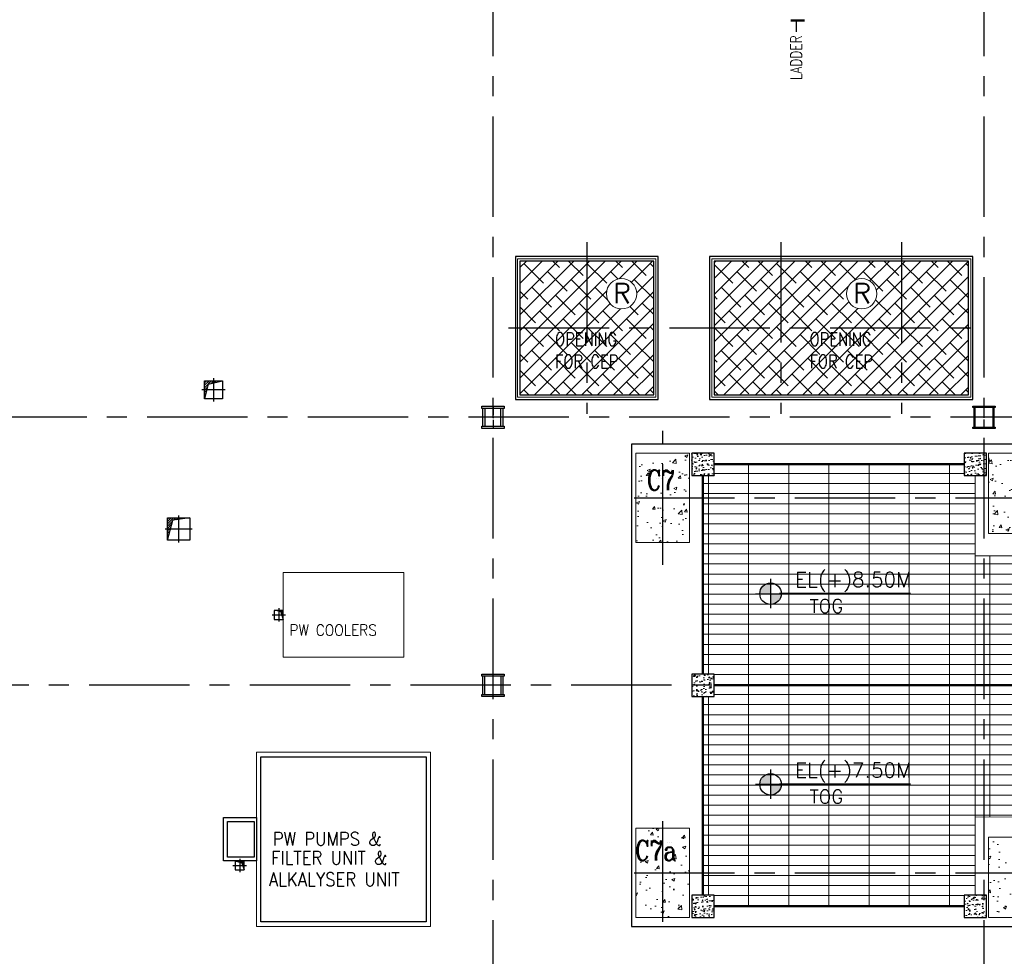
# Model space of a CAD drawing. Header units: inches. Extents: x 0 to 1544102, y 0 to 23144100.
# Tile 137 of 203: x 511973 to 534028, y 119015 to 139989. Entities that reach past the tile are written whole.
import ezdxf
from ezdxf.enums import TextEntityAlignment as Align

# ---------------------------------------------------------------- set-up
doc = ezdxf.new("R2010")
doc.units = ezdxf.units.IN
doc.header["$LTSCALE"] = 1800
doc.header["$MEASUREMENT"] = 0
doc.linetypes.add('CENTER', pattern=[2, 1.25, -0.25, 0.25, -0.25])
doc.linetypes.add('CENTER2', pattern=[1.125, 0.75, -0.125, 0.125, -0.125])
doc.layers.get('0').update_dxf_attribs({"color": 253})
for name, color, linetype in [('1', 7, 'Continuous'), ('AUX COL', 1, 'Continuous'), ('CEN', 2, 'CENTER'), ('COL', 1, 'Continuous'), ('GRID', 251, 'CENTER'), ('OPENING', 40, 'Continuous'), ('STEEL', 231, 'Continuous')]:
    doc.layers.add(name, color=color, linetype=linetype)
for name, color, linetype, lineweight in [('A-CHEQUERED PLATE HATCH', 252, 'Continuous', 9), ('A-REMOVABLE GRATING', 252, 'Continuous', 9), ('CONCRETE', 145, 'Continuous', 15), ('DIM', 4, 'Continuous', 18), ('EQUIP', 8, 'Continuous', 9), ('HANDRAIL', 3, 'Continuous', 15), ('HATCH-1', 252, 'Continuous', 9), ('TEXT', 3, 'Continuous', 18)]:
    doc.layers.add(name, color=color, linetype=linetype, lineweight=lineweight)
doc.styles.add('ROMANC', font='ROMANC.SHX')
doc.styles.add('ROMANS', font='romans.shx')
doc.styles.add('SIMPLEX-25', font='simplex.shx')
doc.styles.get("Standard").update_dxf_attribs({"font": 'arial.ttf'})
doc.linetypes.add('FENCELINE1', pattern='A,0.25,-0.1,[133,ltypeshp.shx,S=0.1,R=0,X=-0.1,Y=0],-0.1,1', length=1.45)
doc.dimstyles.new('STANDARD1', dxfattribs={"dimtxt": 300, "dimasz": 250, "dimexe": 0, "dimexo": 0, "dimgap": 80, "dimtad": 1, "dimdec": 0, "dimzin": 0, "dimdsep": 46, "dimtxsty": 'ROMANS', "dimcen": 0, "dimclrd": 4, "dimclre": 4, "dimclrt": 4, "dimadec": 0, "dimazin": 0, "dimtfac": 0.09, "dimtdec": 0, "dimtix": 1, "dimtofl": 0, "dimtmove": 0, "dimatfit": 3, "dimfxl": 1, "dimtolj": 1, "dimtzin": 0, "dimarcsym": 0})
pattern_1 = [(50, (-125855.2351446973, -26628.59035677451), (215.178054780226, -18.82564049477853), [22.5, -247.5]), (355, (-125855.2351446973, -26628.59035677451), (-41.6254000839, 225.6576401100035), [18, -198]), (100.4514, (-125837.3036406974, -26630.15915877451), (173.5528145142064, 206.8318626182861), [19.122057, -210.3426336]), (46.1842, (-125855.2351446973, -26568.59035677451), (320.1723145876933, -49.65570429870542), [33.75, -371.25]), (96.6356, (-125828.5541211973, -26572.72834887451), (280.398811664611, 292.2353612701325), [28.6830864, -315.5139]), (351.1842000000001, (-125855.2351446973, -26568.59035677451), (280.3985835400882, 292.2355802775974), [27, -297]), (21, (-125825.2351446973, -26583.59035677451), (179.0721156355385, -120.7856671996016), [22.5, -247.5]), (326, (-125825.2351446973, -26583.59035677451), (72.99459957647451, 217.5450135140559), [18, -198]), (71.45140000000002, (-125810.3124747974, -26593.65583857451), (252.066788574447, 96.75914901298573), [19.122057, -210.3426336]), (37.50000000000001, (-125855.2351446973, -26628.59035677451), (3.6479565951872, 99.86815614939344), [0, -195.6, 0, -201, 0, -198.75]), (7.499999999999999, (-125855.2351446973, -26628.59035677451), (78.9208612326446, 118.323513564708), [0, -114.6, 0, -191.1, 0, -75.75]), (327.5, (-125922.1351446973, -26628.59035677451), (160.1467308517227, -6.766461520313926), [0, -75, 0, -234, 0, -310.5]), (317.5, (-125952.1351446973, -26628.59035677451), (174.9558508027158, 30.03149469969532), [0, -97.5, 0, -155.4, 0, -220.5])]
pattern_2 = [(225, (-122500, 3.783498e-10), (176.7766952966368, -176.7766952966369), []), (315, (-122500, 3.783498e-10), (530.3300858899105, -176.7766952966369), [625, -375])]

# ---------------------------------------------------------------- blocks, each defined once
blk = doc.blocks.new('TG DECK COLUMNS & OUTLINE')
at = {"layer": 'HATCH-1'}
h = blk.add_hatch(dxfattribs=at)
h.set_pattern_fill('AR-CONC', color=256, scale=100, style=0)
h.set_pattern_definition([(50, (146793.7283469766, 16428.68310550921), (717.2601826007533, -62.7521349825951), [75, -825]), (355, (146793.7283469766, 16428.68310550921), (-138.751333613, 752.1921337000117), [60, -660]), (100.4514, (146853.5000269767, 16423.45376550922), (578.5093817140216, 689.4395420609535), [63.74019000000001, -701.142112]), (46.18420000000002, (146793.7283469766, 16628.68310550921), (1067.241048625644, -165.5190143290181), [112.4999999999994, -1237.499999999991]), (96.6356, (146882.6650919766, 16614.88979850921), (934.6627055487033, 974.1178709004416), [95.610288, -1051.713]), (351.1842000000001, (146793.7283469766, 16628.68310550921), (934.6619451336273, 974.1186009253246), [90, -990]), (21, (146893.7283469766, 16578.68310550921), (596.9070521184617, -402.6188906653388), [75, -825]), (326, (146893.7283469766, 16578.68310550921), (243.3153319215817, 725.150045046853), [60, -660]), (71.45140000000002, (146943.4705799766, 16545.13149950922), (840.2226285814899, 322.5304967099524), [63.74019000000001, -701.142112]), (37.50000000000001, (146793.7283469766, 16428.68310550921), (12.15985531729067, 332.8938538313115), [0, -652, 0, -670, 0, -662.5]), (7.499999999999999, (146793.7283469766, 16428.68310550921), (263.0695374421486, 394.4117118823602), [0, -382, 0, -637, 0, -252.5]), (327.5, (146570.7283469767, 16428.68310550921), (533.822436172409, -22.55487173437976), [0, -250, 0, -780, 0, -1035]), (317.5, (146470.7283469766, 16428.68310550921), (583.1861693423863, 100.1049823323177), [0, -325, 0, -518, 0, -735])])
h.paths.add_polyline_path([(227483.0758181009, 74864.81011877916), (226883.075818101, 74864.81011877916), (226883.075818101, 73864.81011877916), (227483.0758181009, 73864.81011877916)])
h.paths.add_polyline_path([(228083.075818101, 74864.81011877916), (227483.0758181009, 74864.81011877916), (227483.0758181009, 73864.81011877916), (228083.075818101, 73864.81011877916)])
h.paths.add_polyline_path([(228083.075818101, 73864.81011877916), (227483.0758181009, 73864.81011877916), (227483.0758181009, 72864.81011877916), (228083.075818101, 72864.81011877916)])
h.paths.add_polyline_path([(227483.0758181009, 73864.81011877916), (226883.075818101, 73864.81011877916), (226883.075818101, 72864.81011877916), (227483.0758181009, 72864.81011877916)])
h.paths.add_polyline_path([(226858.3904853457, 73920.69147804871), (227974.8190567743, 73920.69147804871), (227974.8190567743, 74595.69147804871), (226858.3904853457, 74595.69147804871)], flags=9)
h = blk.add_hatch(dxfattribs=at)
h.set_pattern_fill('AR-CONC', color=256, scale=100, style=0)
h.set_pattern_definition([(50, (148264.6734354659, 19526.53646795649), (717.2601826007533, -62.7521349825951), [75, -825]), (355, (148264.6734354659, 19526.53646795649), (-138.751333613, 752.1921337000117), [60, -660]), (100.4514, (148324.4451154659, 19521.3071279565), (578.5093817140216, 689.4395420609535), [63.74019000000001, -701.142112]), (46.18420000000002, (148264.6734354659, 19726.53646795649), (1067.241048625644, -165.5190143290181), [112.4999999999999, -1237.499999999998]), (96.6356, (148353.6101804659, 19712.74316095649), (934.6627055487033, 974.1178709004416), [95.610288, -1051.713]), (351.1842000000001, (148264.6734354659, 19726.53646795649), (934.6619451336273, 974.1186009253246), [90, -990]), (21, (148364.6734354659, 19676.53646795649), (596.9070521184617, -402.6188906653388), [75, -825]), (326, (148364.6734354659, 19676.53646795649), (243.3153319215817, 725.150045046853), [60, -660]), (71.45140000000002, (148414.4156684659, 19642.98486195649), (840.2226285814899, 322.5304967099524), [63.74019000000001, -701.142112]), (37.50000000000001, (148264.6734354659, 19526.53646795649), (12.15985531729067, 332.8938538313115), [0, -652, 0, -670, 0, -662.5]), (7.499999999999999, (148264.6734354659, 19526.53646795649), (263.0695374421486, 394.4117118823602), [0, -382, 0, -637, 0, -252.5]), (327.5, (148041.6734354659, 19526.53646795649), (533.822436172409, -22.55487173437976), [0, -250, 0, -780, 0, -1035]), (317.5, (147941.6734354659, 19526.53646795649), (583.1861693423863, 100.1049823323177), [0, -325, 0, -518, 0, -735])])
h.paths.add_polyline_path([(235783.075818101, 73864.81011877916), (235386.1593516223, 73864.81011877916), (234783.075818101, 73864.81011877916), (234783.075818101, 73064.81011877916), (235783.075818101, 73064.81011877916)])
h.paths.add_polyline_path([(236783.075818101, 73864.81011877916), (235783.075818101, 73864.81011877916), (235783.075818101, 73064.81011877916), (236783.075818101, 73064.81011877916)])
h.paths.add_polyline_path([(236783.075818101, 74864.81011877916), (235783.075818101, 74864.81011877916), (235783.075818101, 73864.81011877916), (236277.1593516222, 73864.81011877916), (236783.075818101, 73864.81011877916)])
h.paths.add_polyline_path([(235783.075818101, 74864.81011877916), (234783.075818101, 74864.81011877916), (234783.075818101, 73864.81011877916), (235783.075818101, 73864.81011877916)])
h.paths.add_polyline_path([(235853.5116728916, 73997.02737361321), (236678.5116728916, 73997.02737361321), (236678.5116728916, 74672.02737361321), (235853.5116728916, 74672.02737361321)], flags=24)
h.paths.add_polyline_path([(235853.5116728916, 73997.02737361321), (236678.5116728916, 73997.02737361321), (236678.5116728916, 74672.02737361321), (235853.5116728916, 74672.02737361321)], flags=24)
h = blk.add_hatch(dxfattribs=at)
h.set_pattern_fill('AR-CONC', color=256, scale=100, style=0)
h.set_pattern_definition([(50, (146793.7283469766, 16528.68310550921), (717.2601826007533, -62.7521349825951), [75, -825]), (355, (146793.7283469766, 16528.68310550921), (-138.751333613, 752.1921337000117), [60, -660]), (100.4514, (146853.5000269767, 16523.45376550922), (578.5093817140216, 689.4395420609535), [63.74019000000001, -701.142112]), (46.18420000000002, (146793.7283469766, 16728.68310550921), (1067.241048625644, -165.5190143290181), [112.4999999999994, -1237.499999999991]), (96.6356, (146882.6650919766, 16714.88979850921), (934.6627055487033, 974.1178709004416), [95.610288, -1051.713]), (351.1842000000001, (146793.7283469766, 16728.68310550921), (934.6619451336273, 974.1186009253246), [90, -990]), (21, (146893.7283469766, 16678.68310550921), (596.9070521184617, -402.6188906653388), [75, -825]), (326, (146893.7283469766, 16678.68310550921), (243.3153319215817, 725.150045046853), [60, -660]), (71.45140000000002, (146943.4705799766, 16645.13149950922), (840.2226285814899, 322.5304967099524), [63.74019000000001, -701.142112]), (37.50000000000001, (146793.7283469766, 16528.68310550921), (12.15985531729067, 332.8938538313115), [0, -652, 0, -670, 0, -662.5]), (7.499999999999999, (146793.7283469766, 16528.68310550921), (263.0695374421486, 394.4117118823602), [0, -382, 0, -637, 0, -252.5]), (327.5, (146570.7283469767, 16528.68310550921), (533.822436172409, -22.55487173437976), [0, -250, 0, -780, 0, -1035]), (317.5, (146470.7283469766, 16528.68310550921), (583.1861693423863, 100.1049823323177), [0, -325, 0, -518, 0, -735])])
h.paths.add_polyline_path([(227483.0758181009, 66464.81011877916), (226883.075818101, 66464.81011877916), (226883.075818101, 65464.81011877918), (227483.0758181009, 65464.81011877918)])
h.paths.add_polyline_path([(228083.075818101, 66464.81011877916), (227483.0758181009, 66464.81011877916), (227483.0758181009, 65464.81011877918), (228083.075818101, 65464.81011877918)])
h.paths.add_polyline_path([(228083.075818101, 65464.81011877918), (227483.0758181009, 65464.81011877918), (227483.075818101, 64464.81011877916), (228083.075818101, 64464.81011877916)])
h.paths.add_polyline_path([(227483.0758181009, 65464.81011877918), (226883.075818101, 65464.81011877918), (226883.075818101, 64464.81011877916), (227483.075818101, 64464.81011877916)])
h.paths.add_polyline_path([(226828.2562213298, 65624.64371248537), (227927.5419356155, 65624.64371248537), (227927.5419356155, 66299.64371248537), (226828.2562213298, 66299.64371248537)], flags=9)
h = blk.add_hatch(dxfattribs=at)
h.set_pattern_fill('AR-CONC', color=256, scale=100, style=0)
h.set_pattern_definition([(50, (253436.075818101, 67254.81011877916), (717.2601826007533, -62.7521349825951), [75, -825]), (355, (253436.075818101, 67254.81011877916), (-138.751333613, 752.1921337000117), [60, -660]), (100.4514, (253495.847498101, 67249.58077877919), (578.5093817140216, 689.4395420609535), [63.74019000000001, -701.142112]), (46.18420000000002, (253436.075818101, 67454.81011877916), (1067.241048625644, -165.5190143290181), [112.4999999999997, -1237.499999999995]), (96.6356, (253525.012563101, 67441.01681177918), (934.6627055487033, 974.1178709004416), [95.610288, -1051.713]), (351.1842000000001, (253436.075818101, 67454.81011877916), (934.6619451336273, 974.1186009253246), [90, -990]), (21, (253536.075818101, 67404.81011877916), (596.9070521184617, -402.6188906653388), [75, -825]), (326, (253536.075818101, 67404.81011877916), (243.3153319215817, 725.150045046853), [60, -660]), (71.45140000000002, (253585.818051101, 67371.25851277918), (840.2226285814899, 322.5304967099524), [63.74019000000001, -701.142112]), (37.50000000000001, (253436.075818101, 67254.81011877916), (12.15985531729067, 332.8938538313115), [0, -652, 0, -670, 0, -662.5]), (7.499999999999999, (253436.075818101, 67254.81011877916), (263.0695374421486, 394.4117118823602), [0, -382, 0, -637, 0, -252.5]), (327.5, (253213.075818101, 67254.81011877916), (533.822436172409, -22.55487173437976), [0, -250, 0, -780, 0, -1035]), (317.5, (253113.075818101, 67254.81011877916), (583.1861693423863, 100.1049823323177), [0, -325, 0, -518, 0, -735])])
h.paths.add_polyline_path([(234783.075818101, 64464.81011877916), (236783.075818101, 64464.81011877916), (236783.075818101, 66264.81011877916), (234783.075818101, 66264.81011877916)])
blk.add_lwpolyline([(240983.0758181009, 64264.81015271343), (243583.0758181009, 61664.81015271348), (267138.075830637, 61664.81015271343), (267138.07580783, 77664.81015271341), (243583.0758181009, 77664.81015271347), (240983.0758181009, 75064.81015271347), (226783.0758181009, 75064.81015271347), (226783.0758181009, 64264.81015271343)], close=True)
blk.add_lwpolyline([(240983.0758181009, 64264.81015271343), (243583.0758181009, 61664.81015271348), (267138.075830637, 61664.81015271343), (267138.07580783, 77664.81015271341), (243583.0758181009, 77664.81015271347), (240983.0758181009, 75064.81015271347), (226783.0758181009, 75064.81015271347), (226783.0758181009, 64264.81015271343)], close=True)
at = {"layer": 'CEN'}
for p, q in [((227483.075818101, 72364.81011877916), (227483.075818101, 75364.81011877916)), ((226842.0761494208, 73864.81011877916), (244204.6496203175, 73864.81011877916)), ((226842.0761494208, 73864.81011877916), (244204.6496203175, 73864.81011877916)), ((227483.075818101, 64369.18669527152), (227483.075818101, 66964.81011877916)), ((226842.0761494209, 65464.81011877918), (244167.015630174, 65464.81011877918))]:
    blk.add_line(p, q, dxfattribs=at)
at = {"layer": 'CONCRETE'}
for points in [[(226883.075818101, 72864.81011877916), (228083.075818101, 72864.81011877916), (228083.075818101, 74864.81011877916), (226883.075818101, 74864.81011877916)], [(234783.075818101, 73064.81011877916), (236783.075818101, 73064.81011877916), (236783.075818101, 74864.81011877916), (234783.075818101, 74864.81011877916)], [(226883.075818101, 66464.81011877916), (228083.075818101, 66464.81011877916), (228083.075818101, 64464.81011877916), (226883.075818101, 64464.81011877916)], [(234783.075818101, 64464.81011877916), (236783.075818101, 64464.81011877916), (236783.075818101, 66264.81011877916), (234783.075818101, 66264.81011877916)]]:
    blk.add_lwpolyline(points, close=True, dxfattribs=at)
at = {"layer": 'TEXT', "style": 'ROMANC', "width": 0.8}
for s, p in [('C7', (227126.455696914, 74033.19147804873)), ('C7a', (226862.4110348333, 65737.14371248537))]:
    blk.add_text(s, height=450, dxfattribs=at).set_placement(p)
blk = doc.blocks.new('PLATFORM BELOW TG DECK AT EL. 5.8M & 8.0M & 8.5M')
at = {"layer": 'HATCH-1'}
h = blk.add_hatch(dxfattribs=at)
h.set_pattern_fill('AR-CONC', color=256, scale=30, style=0)
h.set_pattern_definition([(50, (-22549.99999999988, 4950.000000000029), (215.178054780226, -18.82564049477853), [22.5, -247.5]), (355, (-22549.99999999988, 4950.000000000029), (-41.6254000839, 225.6576401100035), [18, -198]), (100.4514, (-22532.06849599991, 4948.431198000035), (173.5528145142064, 206.8318626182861), [19.122057, -210.3426336]), (46.18420000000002, (-22549.99999999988, 5010.000000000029), (320.1723145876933, -49.65570429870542), [33.74999999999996, -371.2499999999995]), (96.6356, (-22523.31897649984, 5005.862007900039), (280.398811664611, 292.2353612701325), [28.6830864, -315.5139]), (351.1842000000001, (-22549.99999999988, 5010.000000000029), (280.3985835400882, 292.2355802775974), [27, -297]), (21, (-22519.99999999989, 4995.000000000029), (179.0721156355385, -120.7856671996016), [22.5, -247.5]), (326, (-22519.99999999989, 4995.000000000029), (72.99459957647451, 217.5450135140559), [18, -198]), (71.45140000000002, (-22505.07733009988, 4984.93451820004), (252.066788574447, 96.75914901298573), [19.12205699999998, -210.3426335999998]), (37.50000000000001, (-22549.99999999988, 4950.000000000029), (3.6479565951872, 99.86815614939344), [0, -195.6, 0, -201, 0, -198.75]), (7.499999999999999, (-22549.99999999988, 4950.000000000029), (78.9208612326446, 118.323513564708), [0, -114.6, 0, -191.1, 0, -75.75]), (327.5, (-22616.89999999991, 4950.000000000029), (160.1467308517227, -6.766461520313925), [0, -75, 0, -234, 0, -310.5]), (317.5, (-22646.89999999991, 4950.000000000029), (174.9558508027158, 30.03149469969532), [0, -97.5, 0, -155.4, 0, -220.5])])
h.paths.add_polyline_path([(-22799.99999999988, 4700.000000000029), (-22299.99999999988, 4700.000000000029), (-22299.99999999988, 5200.000000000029), (-22799.99999999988, 5200.000000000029)])
h = blk.add_hatch(dxfattribs=at)
h.set_pattern_fill('AR-CONC', color=256, scale=30, style=0)
h.set_pattern_definition(pattern_1)
h.paths.add_polyline_path([(-16700, 4700.000000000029), (-16200, 4700.000000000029), (-16200, 5200.000000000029), (-16700, 5200.000000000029)])
h = blk.add_hatch(dxfattribs=at)
h.set_pattern_fill('AR-CONC', color=256, scale=30, style=0)
h.set_pattern_definition(pattern_1)
h.paths.add_polyline_path([(-22799.99999999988, -249.9999999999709), (-22299.99999999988, -249.9999999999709), (-22299.99999999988, 250.0000000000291), (-22799.99999999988, 250.0000000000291)])
h = blk.add_hatch(dxfattribs=at)
h.set_pattern_fill('AR-CONC', color=256, scale=30, style=0)
h.set_pattern_definition(pattern_1)
h.paths.add_polyline_path([(-22799.99999999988, -5199.999999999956), (-22299.99999999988, -5199.999999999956), (-22299.99999999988, -4699.999999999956), (-22799.99999999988, -4699.999999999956)])
h = blk.add_hatch(dxfattribs=at)
h.set_pattern_fill('AR-CONC', color=256, scale=30, style=0)
h.set_pattern_definition(pattern_1)
h.paths.add_polyline_path([(-16699.99997503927, -5199.999999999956), (-16199.99997503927, -5199.999999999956), (-16199.99997503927, -4699.999999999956), (-16699.99997503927, -4699.999999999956)])
at = {"layer": 'COL'}
for points in [[(-22799.99999999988, 4700.000000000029), (-22299.99999999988, 4700.000000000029), (-22299.99999999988, 5200.000000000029), (-22799.99999999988, 5200.000000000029)], [(-16700, 4700.000000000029), (-16200, 4700.000000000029), (-16200, 5200.000000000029), (-16700, 5200.000000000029)], [(-22799.99999999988, -249.9999999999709), (-22299.99999999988, -249.9999999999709), (-22299.99999999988, 250.0000000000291), (-22799.99999999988, 250.0000000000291)], [(-22799.99999999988, -5199.999999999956), (-22299.99999999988, -5199.999999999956), (-22299.99999999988, -4699.999999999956), (-22799.99999999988, -4699.999999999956)], [(-16699.99997503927, -5199.999999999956), (-16199.99997503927, -5199.999999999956), (-16199.99997503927, -4699.999999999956), (-16699.99997503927, -4699.999999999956)]]:
    blk.add_lwpolyline(points, close=True, dxfattribs=at)
at = {"layer": 'STEEL'}
for points, const_width in [([(-22299.99999999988, 4950.000000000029), (-16700, 4950.000000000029)], 50), ([(-22549.99999999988, 250.0000000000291), (-22549.99999999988, 4700.000000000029)], 50), ([(-16450, 4700.000000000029), (-16449.99997503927, -4699.999999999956)], 20), ([(-13850.00002496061, 2900), (-16449.99997503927, 2900)], 20), ([(-14100.00002496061, 2.91038e-11), (-22299.99999999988, 2.91038e-11)], 50), ([(-22549.99999999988, -4699.999999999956), (-22549.99999999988, -249.9999999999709)], 50), ([(-13850.00002496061, -2950), (-16449.99997503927, -2950)], 20), ([(-16699.99997503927, -4949.999999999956), (-22299.99999999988, -4949.999999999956)], 50)]:
    blk.add_lwpolyline(points, dxfattribs=dict(at, const_width=const_width))
blk = doc.blocks.new('AUX COLUMNS')
at = {"color": 2, "linetype": 'CENTER2', "ltscale": 0.15}
for p, q in [((-184037.8096301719, 66165.02392895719), (-184037.8096301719, 65665.02392895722)), ((-173037.8096301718, 65665.02392895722), (-173037.8096301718, 66165.02392895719)), ((-183812.8096301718, 65915.02392895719), (-184262.8096301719, 65915.02392895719)), ((-172812.8096301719, 65915.02392895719), (-173262.8096301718, 65915.02392895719)), ((-184037.8096301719, 59665.0239289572), (-184037.8096301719, 60165.0239289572)), ((-183812.8096301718, 59915.0239289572), (-184262.8096301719, 59915.0239289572))]:
    blk.add_line(p, q, dxfattribs=at)
at = {"layer": 'AUX COL'}
for p, q in [((-184262.8096301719, 65715.02392895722), (-184262.8096301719, 66115.02392895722)), ((-184212.8096301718, 65715.02392895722), (-184212.8096301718, 66115.02392895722)), ((-183862.8096301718, 65715.02392895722), (-183862.8096301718, 66115.02392895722)), ((-183812.8096301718, 65715.02392895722), (-183812.8096301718, 66115.02392895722)), ((-173262.8096301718, 65697.02392895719), (-173262.8096301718, 66133.02392895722)), ((-173237.8096301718, 65697.02392895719), (-173237.8096301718, 66133.02392895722)), ((-172837.8096301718, 65697.02392895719), (-172837.8096301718, 66133.02392895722)), ((-172812.8096301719, 65697.02392895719), (-172812.8096301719, 66133.02392895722)), ((-184262.8096301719, 59710.0239289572), (-184262.8096301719, 60120.02392895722)), ((-184222.8096301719, 59710.0239289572), (-184222.8096301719, 60120.02392895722)), ((-183852.8096301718, 59710.0239289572), (-183852.8096301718, 60120.02392895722)), ((-183812.8096301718, 59710.0239289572), (-183812.8096301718, 60120.02392895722))]:
    blk.add_line(p, q, dxfattribs=at)
for points in [[(-184287.8096301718, 66165.02392895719), (-183787.8096301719, 66165.02392895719), (-183787.8096301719, 66115.02392895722), (-184287.8096301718, 66115.02392895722)], [(-173287.8096301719, 66165.02392895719), (-172787.8096301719, 66165.02392895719), (-172787.8096301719, 66133.02392895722), (-173287.8096301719, 66133.02392895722)], [(-184287.8096301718, 65715.02392895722), (-183787.8096301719, 65715.02392895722), (-183787.8096301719, 65665.02392895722), (-184287.8096301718, 65665.02392895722)], [(-173287.8096301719, 65697.02392895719), (-172787.8096301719, 65697.02392895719), (-172787.8096301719, 65665.02392895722), (-173287.8096301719, 65665.02392895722)], [(-184287.8096301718, 60165.0239289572), (-183787.8096301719, 60165.0239289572), (-183787.8096301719, 60120.02392895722), (-184287.8096301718, 60120.02392895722)], [(-184287.8096301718, 59710.0239289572), (-183787.8096301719, 59710.0239289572), (-183787.8096301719, 59665.0239289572), (-184287.8096301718, 59665.0239289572)]]:
    blk.add_lwpolyline(points, close=True, dxfattribs=at)
at = {"layer": 'GRID'}
for p, q in [((-171537.8096301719, 65915.02392895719), (-243037.8096301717, 65915.02392895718)), ((-136837.8096301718, 59915.0239289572), (-243037.8096301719, 59915.02392895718))]:
    blk.add_line(p, q, dxfattribs=at)
blk = doc.blocks.new('PL-FFL2')
at = {"layer": '1'}
h = blk.add_hatch(color=7, dxfattribs=at)
h.paths.add_polyline_path([(3.086222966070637, 1.959854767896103, 0.4142135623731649), (1.086217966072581, -0.0401502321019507), (3.086222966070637, -0.0401502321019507)])
h.paths.add_polyline_path([(5.086227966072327, -0.0401502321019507), (3.086222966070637, -0.0401502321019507), (3.086222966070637, -2.040155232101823, 0.4142135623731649)])
at = {"layer": '1', "color": 1, "linetype": 'Continuous'}
for p, q in [((3.086222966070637, 2.740155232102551), (3.086222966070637, -2.74015523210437)), ((29.24120621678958, 0), (4.780310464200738, 0)), ((4.780310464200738, 0), (5.086227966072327, 0)), ((0.3059175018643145, -0.0401502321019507), (5.086227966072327, -0.0401502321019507))]:
    blk.add_line(p, q, dxfattribs=at)
blk.add_circle((3.086222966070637, -0.0401502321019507), 2.000004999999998, dxfattribs=at)
at = {"layer": '1', "color": 4, "linetype": 'Continuous'}
blk.add_attdef('EL(+)', text='', height=2.75, dxfattribs=at).set_placement((18.97759526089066, 2.397102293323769), align=Align.MIDDLE)
at = {"layer": '1', "color": 3, "linetype": 'Continuous'}
blk.add_attdef('XXX', text='', height=2.5, dxfattribs=at).set_placement((18.43903616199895, -3.521016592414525), align=Align.MIDDLE)

msp = doc.modelspace()

# ---------------------------------------------------------------- hatches: boundary and pattern name
at = {"layer": 'A-CHEQUERED PLATE HATCH', "linetype": 'Continuous'}
h = msp.add_hatch(dxfattribs=at)
h.set_pattern_fill('ANSI38', color=256, scale=2000, angle=180, style=0)
h.set_pattern_definition(pattern_2)
edge = h.paths.add_edge_path()
edge.add_arc((525455.404499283, 133850.8432771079), 339.7426645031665, 0, 360)
h.paths.add_polyline_path([(523175.7935778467, 134584.8886177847), (526175.7935778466, 134584.8886177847), (526175.7935778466, 131584.8886177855), (523175.7935778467, 131584.8886177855)])
h = msp.add_hatch(dxfattribs=at)
h.set_pattern_fill('ANSI38', color=256, scale=2000, angle=180, style=0)
h.set_pattern_definition(pattern_2)
edge = h.paths.add_edge_path()
edge.add_arc((530833.5714883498, 133850.8432771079), 339.7426645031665, 0, 360)
h.paths.add_polyline_path([(527525.7935778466, 134584.8886177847), (533225.7935778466, 134584.8886177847), (533225.7935778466, 131584.8886177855), (527525.7935778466, 131584.8886177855)])
at = {"layer": 'A-REMOVABLE GRATING'}
h = msp.add_hatch(dxfattribs=at)
h.set_pattern_fill('GRATE', color=256, scale=7200, style=0)
h.set_pattern_definition([(0, (0, 0), (0, 225), []), (90, (0, 0), (-900, 5.51e-14), [])])
h.paths.add_polyline_path([(565605.7935778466, 126084.8886561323), (559350.7935778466, 126084.8886561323), (559050.7935778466, 126084.8886561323), (559050.7935778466, 123384.8886561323), (559350.7935778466, 123384.8886561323), (565605.7935778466, 123384.8886561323)])
h.paths.add_polyline_path([(565605.7935778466, 130384.6506105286), (565380.7935778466, 130384.6506105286), (565380.7935778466, 130609.8886561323), (559275.7935778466, 130609.8886561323), (559275.7935778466, 130384.8886561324), (559050.7935778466, 130384.8886561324), (559050.7935778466, 126084.8886561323), (559350.7935778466, 126084.8886561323), (565605.7935778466, 126084.8886561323)])
h.paths.add_polyline_path([(559050.7935778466, 130384.8886561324), (558825.7935778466, 130384.8886561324), (558825.7935778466, 130609.8886561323), (555025.7935778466, 130609.8886561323), (555025.7935778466, 130384.8886561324), (554800.7935778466, 130384.8886561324), (554800.7935778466, 126084.8886561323), (559050.7935778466, 126084.8886561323)])
h.paths.add_polyline_path([(559050.7935778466, 126084.8886561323), (554800.7935778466, 126084.8886561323), (554800.7935778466, 125309.8886561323), (555025.7935778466, 125309.8886561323), (555025.7935778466, 124859.8886561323), (554800.7935778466, 124859.8886561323), (554800.7935778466, 123384.8886561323), (559050.7935778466, 123384.8886561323)])
h.paths.add_polyline_path([(559050.7935778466, 123384.8886561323), (554800.7935778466, 123384.8886561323), (554800.7935778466, 119784.8886561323), (555025.7935778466, 119784.8886561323), (555025.7935778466, 119559.8886311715), (558825.7935778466, 119559.8886311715), (558825.7935778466, 119784.8886561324), (559050.7935778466, 119784.8886561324)])
h.paths.add_polyline_path([(565605.7935778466, 123384.8886561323), (559350.7935778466, 123384.8886561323), (559050.7935778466, 123384.8886561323), (559050.7935778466, 119784.8886561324), (559275.7935778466, 119784.8886561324), (559275.7935778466, 119559.8886311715), (565380.7935778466, 119559.8886311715), (565380.7935778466, 119784.8886311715), (565605.7935778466, 119784.8886311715)])
h.paths.add_polyline_path([(533375.7935778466, 129784.8886561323), (533125.7935778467, 129784.8886561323), (533125.7935778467, 130034.8886561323), (527525.7935778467, 130034.8886561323), (527525.7935778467, 129784.8886561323), (527275.7935778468, 129784.8886561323), (527275.7935778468, 125334.8886561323), (527525.7935778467, 125334.8886561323), (527525.7935778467, 125084.8886561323), (533375.793590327, 125084.8886561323)])
h.paths.add_polyline_path([(533375.793590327, 125084.8886561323), (527525.7935778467, 125084.8886561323), (527525.7935778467, 124834.8886561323), (527275.7935778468, 124834.8886561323), (527275.7935778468, 120384.8886561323), (527525.7935778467, 120384.8886561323), (527525.7935778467, 120134.8886561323), (533125.7936028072, 120134.8886561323), (533125.7936028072, 120384.8886561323), (533375.7936028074, 120384.8886561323)])
h.paths.add_polyline_path([(535975.793552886, 124834.8886561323), (535725.793552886, 124834.8886561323), (535725.793552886, 125084.8886561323), (533375.793590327, 125084.8886561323), (533375.7935981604, 122134.8886561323), (535975.793552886, 122134.8886561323), (535975.793552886, 122208.5268026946), (535771.6445726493, 122208.5268026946), (535771.6445726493, 122840.7004659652), (535975.793552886, 122840.7004659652)])
h.paths.add_polyline_path([(535975.793552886, 127984.8886561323), (533375.7935826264, 127984.8886561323), (533375.793590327, 125084.8886561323), (535725.793552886, 125084.8886561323), (535725.793552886, 125334.8886561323), (535975.793552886, 125334.8886561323)])
h.paths.add_polyline_path([(543275.7935778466, 129784.8886561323), (543025.7935778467, 129784.8886561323), (543025.7935778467, 130029.6873223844), (536225.7935778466, 130029.6873223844), (536225.7935778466, 129784.8886561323), (535975.793552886, 129784.8886561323), (535975.793552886, 125334.8886561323), (536225.793552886, 125334.8886561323), (536225.793552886, 125084.8886561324), (543275.7935778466, 125084.8886561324)])
h.paths.add_polyline_path([(543275.7935778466, 125084.8886561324), (536225.793552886, 125084.8886561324), (536225.793552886, 124834.8886561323), (535975.793552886, 124834.8886561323), (535975.793552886, 122840.7004659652), (535975.793552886, 122208.5268026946), (535975.793552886, 122134.8886561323), (535975.793552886, 120384.8886561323), (536225.793552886, 120384.8886561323), (536225.793552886, 120134.8886561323), (543025.7935778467, 120134.8886561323), (543025.7935778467, 120384.8886561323), (543275.7935778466, 120384.8886561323)])
h.paths.add_polyline_path([(536970.1763992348, 121015.6883800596), (538925.5335420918, 121015.6883800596), (538925.5335420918, 121728.1883800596), (536970.1763992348, 121728.1883800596)], flags=24)
at = {"layer": 'OPENING'}
h = msp.add_hatch(dxfattribs=at)
h.set_pattern_fill('ANSI31', color=8, scale=300, style=0)
h.set_pattern_definition([(45, (425492.0409346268, 55072.26259265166), (-26.51650429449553, 26.51650429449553), [])])
h.paths.add_polyline_path([(516315.7935778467, 131856.4239562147), (516315.7935778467, 131899.8886561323), (516115.7935778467, 131899.8886561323), (516115.7935778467, 131699.8886561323), (516162.0876054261, 131699.8886561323), (516192.0985084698, 131829.5421108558)])
h.paths.add_polyline_path([(516315.7935778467, 131899.8886561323), (516315.7935778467, 131856.4239562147), (516515.7935778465, 131899.8886561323)])
h.paths.add_polyline_path([(516162.0876054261, 131699.8886561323), (516115.7935778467, 131699.8886561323), (516115.7935778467, 131499.8886561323)])
h = msp.add_hatch(dxfattribs=at)
h.set_pattern_fill('ANSI31', color=8, scale=300, style=0)
h.set_pattern_definition([(45, (449804.4491572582, 63911.89342153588), (-26.51650429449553, 26.51650429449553), [])])
h.paths.add_polyline_path([(515281.7935778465, 128334.8886561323), (515401.4450854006, 128781.4341615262), (515781.7935778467, 128834.8886561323), (515281.7935778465, 128834.8886561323)])
for points in [[(517675.7935778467, 126759.8886561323), (517822.2631750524, 126720.4436817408), (517875.7935778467, 126559.8886561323), (517875.7935778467, 126759.8886561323)], [(516800.7935778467, 121149.8886561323), (516947.2631750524, 121110.4436817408), (517000.7935778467, 120949.8886561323), (517000.7935778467, 121149.8886561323)]]:
    msp.add_hatch(color=8, dxfattribs=at).paths.add_polyline_path(points)

# ---------------------------------------------------------------- linework, layer by layer
at = {"layer": 'A-CHEQUERED PLATE HATCH', "linetype": 'Continuous'}
for points in [[(523175.7935778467, 134584.8886177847), (526175.7935778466, 134584.8886177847), (526175.7935778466, 131584.8886177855), (523175.7935778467, 131584.8886177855)], [(527525.7935778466, 134584.8886177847), (533225.7935778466, 134584.8886177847), (533225.7935778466, 131584.8886177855), (527525.7935778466, 131584.8886177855)]]:
    msp.add_lwpolyline(points, close=True, dxfattribs=at)
at = {"layer": 'CEN'}
for p, q in [((524675.7935778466, 135009.8886561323), (524675.7935778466, 131159.8886561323)), ((529025.7935778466, 135009.8886561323), (529025.7935778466, 131159.8886561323)), ((531725.7935778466, 135009.8886561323), (531725.7935778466, 131159.8886561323)), ((522925.7935778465, 133084.8886561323), (533475.7935778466, 133084.8886561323)), ((516315.7935778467, 131959.8886561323), (516315.7935778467, 131439.8886561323)), ((516575.7935778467, 131699.8886561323), (516055.7935778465, 131699.8886561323)), ((515531.7935778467, 128886.5809727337), (515531.7935778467, 128283.1963395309)), ((515230.1012612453, 128584.8886561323), (515833.4858944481, 128584.8886561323)), ((517625.6664648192, 126659.8886561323), (517925.6664648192, 126659.8886561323)), ((517775.6664648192, 126809.8886561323), (517775.6664648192, 126509.8886561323)), ((516900.7935778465, 121199.8886561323), (516900.7935778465, 120899.8886561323)), ((516750.7935778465, 121049.8886561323), (517050.7935778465, 121049.8886561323))]:
    msp.add_line(p, q, dxfattribs=at)
at = {"layer": 'DIM'}
for centre in [(525455.404499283, 133850.8432771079), (530833.5714883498, 133850.8432771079)]:
    msp.add_circle(centre, 339.7426645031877, dxfattribs=at)
at = {"layer": 'EQUIP'}
for points in [[(517875.7935778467, 125709.8886561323), (517875.7935778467, 127609.8886561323), (520575.7935778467, 127609.8886561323), (520575.7935778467, 125709.8886561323)], [(521175.7935778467, 119684.8886561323), (517275.7935778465, 119684.8886561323), (517275.7935778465, 123584.8886561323), (521175.7935778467, 123584.8886561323)]]:
    msp.add_lwpolyline(points, close=True, dxfattribs=at)
msp.add_lwpolyline([(521175.7935778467, 121914.8888561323), (521175.7935778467, 119684.8888561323), (518325.7935778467, 119684.8888561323)], dxfattribs=at)
at = {"layer": 'GRID'}
for p, q in [((522575.7935778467, 103174.1265470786), (522575.7935778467, 157584.8886561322)), ((533575.7935778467, 103174.1265470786), (533575.7935778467, 157584.8886561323))]:
    msp.add_line(p, q, dxfattribs=at)
at = {"layer": 'HANDRAIL', "linetype": 'FENCELINE1', "ltscale": 0.2}
for points in [[(523125.7935778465, 131534.8886177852), (526225.7935778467, 131534.8886177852), (526225.7935778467, 134634.8886177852), (523125.7935778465, 134634.8886177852)], [(527475.7935778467, 131534.8886177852), (533275.7935778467, 131534.8886177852), (533275.7935778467, 134634.8886177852), (527475.7935778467, 134634.8886177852)]]:
    msp.add_lwpolyline(points, close=True, dxfattribs=at)
at = {"layer": 'OPENING'}
for p, q in [((516192.0985084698, 131829.5421108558), (516515.7935778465, 131899.8886561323)), ((516192.0985084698, 131829.5421108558), (516115.7935778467, 131499.8886561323)), ((515781.7935778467, 128834.8886561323), (515401.4450854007, 128781.4341615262)), ((515281.7935778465, 128334.8886561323), (515401.4450854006, 128781.4341615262)), ((517822.2631750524, 126720.4436817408), (517875.7935778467, 126559.8886561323)), ((516800.7935778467, 121149.8886561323), (516947.2631750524, 121110.4436817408)), ((516947.2631750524, 121110.4436817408), (517000.7935778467, 120949.8886561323))]:
    msp.add_line(p, q, dxfattribs=at)
for points in [[(523075.7935778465, 131484.8886177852), (526275.7935778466, 131484.8886177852), (526275.7935778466, 134684.8886177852), (523075.7935778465, 134684.8886177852)], [(523175.7935778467, 131584.8886177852), (526175.7935778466, 131584.8886177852), (526175.7935778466, 134584.8886177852), (523175.7935778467, 134584.8886177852)], [(527425.7935778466, 131484.8886177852), (533325.7935778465, 131484.8886177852), (533325.7935778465, 134684.8886177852), (527425.7935778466, 134684.8886177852)], [(527525.7935778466, 131584.8886177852), (533225.7935778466, 131584.8886177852), (533225.7935778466, 134584.8886177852), (527525.7935778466, 134584.8886177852)], [(515281.7935778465, 128834.8886561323), (515781.7935778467, 128834.8886561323), (515781.7935778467, 128334.8886561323), (515281.7935778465, 128334.8886561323)], [(517675.7935778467, 126559.8886561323), (517875.7935778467, 126559.8886561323), (517875.7935778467, 126759.8886561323), (517675.7935778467, 126759.8886561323)], [(517375.7935778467, 123484.8886561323), (521075.7935778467, 123484.8886561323), (521075.7935778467, 119784.8886561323), (517375.7935778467, 119784.8886561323)], [(516625.7935778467, 121234.8886561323), (516625.7935778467, 122034.8886561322), (517225.7935778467, 122034.8886561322), (517225.7935778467, 121234.8886561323)], [(516800.7935778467, 120949.8886561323), (517000.7935778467, 120949.8886561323), (517000.7935778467, 121149.8886561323), (516800.7935778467, 121149.8886561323)]]:
    msp.add_lwpolyline(points, close=True, dxfattribs=at)
at = {"layer": 'OPENING', "elevation": -502.6724590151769}
msp.add_lwpolyline([(516115.7935778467, 131899.8886561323), (516515.7935778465, 131899.8886561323), (516515.7935778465, 131499.8886561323), (516115.7935778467, 131499.8886561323)], close=True, dxfattribs=at)
at = {"layer": 'OPENING'}
msp.add_lwpolyline([(516540.7935778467, 121149.8886561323), (516540.7935778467, 122119.8886561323), (517275.7935778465, 122119.8886561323), (517275.7935778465, 121149.8886561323), (516540.7935778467, 121149.8886561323)], dxfattribs=at)
at = {"layer": 'STEEL'}
for p, q in [((529248.7064563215, 139982.5294989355), (529552.8806993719, 139982.5294989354)), ((529248.7064563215, 139962.5294989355), (529552.8806993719, 139962.5294989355))]:
    msp.add_line(p, q, dxfattribs=at)

# ---------------------------------------------------------------- block references
for name, p in [('AUX COLUMNS', (706613.6032080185, 65169.86472717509)), ('TG DECK COLUMNS & OUTLINE', (298892.7177597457, 55420.07853735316)), ('PLATFORM BELOW TG DECK AT EL. 5.8M & 8.0M & 8.5M', (549825.7935778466, 125084.8886561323))]:
    msp.add_blockref(name, p)
at = {"layer": '1'}
ref = msp.add_blockref('PL-FFL2', (528420.9583868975, 127138.3904105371), dxfattribs=dict(at, xscale=120, yscale=120, zscale=120))
ref.add_attrib('XXX', 'TOG', dxfattribs={"layer": '0', "color": 3, "linetype": 'Continuous', "height": 300, "style": 'SIMPLEX-25'}).set_placement((530043.4317751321, 126857.9587711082), align=Align.MIDDLE)
ref.add_attrib('EL(+)', 'EL(+)8.50M', dxfattribs={"layer": '0', "color": 4, "linetype": 'Continuous', "height": 330, "style": 'SIMPLEX-25'}).set_placement((530642.7855807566, 127426.0426857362), align=Align.MIDDLE)
ref = msp.add_blockref('PL-FFL2', (528420.9583868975, 122870.7693931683), dxfattribs=dict(at, xscale=120, yscale=120, zscale=120))
ref.add_attrib('XXX', 'TOG', dxfattribs={"layer": '0', "color": 3, "linetype": 'Continuous', "height": 300, "style": 'SIMPLEX-25'}).set_placement((530043.4317751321, 122590.3377537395), align=Align.MIDDLE)
ref.add_attrib('EL(+)', 'EL(+)7.50M', dxfattribs={"layer": '0', "color": 4, "linetype": 'Continuous', "height": 330, "style": 'SIMPLEX-25'}).set_placement((530642.7855807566, 123158.4216683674), align=Align.MIDDLE)

# ---------------------------------------------------------------- texts
at = {"layer": 'TEXT', "style": 'ROMANS', "width": 0.8}
msp.add_text('LADDER', height=250, rotation=90, dxfattribs=at).set_placement((529492.711579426, 138634.8886561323))
at = {"layer": 'TEXT', "style": 'ROMANS'}
for p in [(525261.5095345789, 133639.622062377), (530639.6765236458, 133639.622062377)]:
    msp.add_text('R', height=445.3448275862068, dxfattribs=at).set_placement(p)
at = {"layer": 'TEXT', "style": 'ROMANS', "width": 0.9}
for s, height, p in [('PW COOLERS', 250, (518016.9126715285, 126195.2795854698)), ('PW PUMPS &', 300, (517642.3154359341, 121493.4747878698)), ('FILTER UNIT &', 300, (517607.3006543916, 121069.5795804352)), ('ALKALYSER UNIT', 300, (517553.9830095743, 120587.7051093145))]:
    msp.add_text(s, height=height, dxfattribs=at).set_placement(p)
at = {"layer": 'TEXT', "char_height": 300, "width": 1654.964101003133, "attachment_point": 1, "style": 'ROMANC'}
for insert in [(523965.3573951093, 132984.8886561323), (529665.3573951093, 132984.8886561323)]:
    msp.add_mtext('{\\W0.8;OPENING FOR CEP}', dxfattribs=dict(at, insert=insert))

# ---------------------------------------------------------------- leaders
at = {"layer": 'DIM'}
msp.add_leader([(529367.9086393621, 139962.5294989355), (529367.9086393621, 139715.8806339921)], dimstyle='STANDARD1', override={"dimasz": 100}, dxfattribs=at)

doc.saveas('drawing.dxf')
